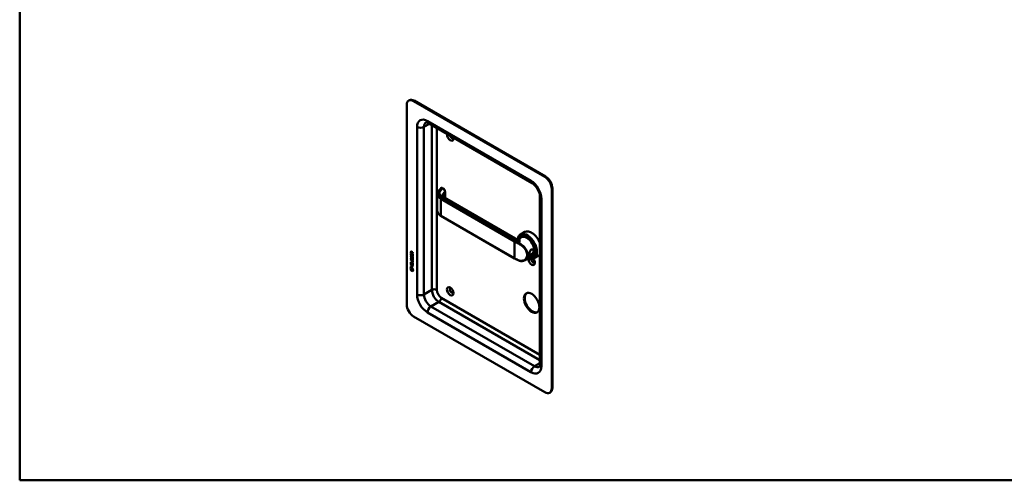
# Model space of a CAD drawing. Header units: millimetres. Extents: x 20 to 833, y 20 to 574.
# Tile 1 of 3: x 20 to 423, y 20 to 209. Entities that reach past the tile are written whole.
import ezdxf

# ---------------------------------------------------------------- set-up
doc = ezdxf.new("R2010")
doc.units = ezdxf.units.MM
doc.header["$LTSCALE"] = 2
for name, color, linetype, lineweight in [('Sichtbare Kanten(DIN)', 7, 'Continuous', 50), ('Sichtbare tangentiale Kanten(DIN)', 7, 'Continuous', 50), ('Skizziergeometrie(DIN)', 7, 'Continuous', 50)]:
    doc.layers.add(name, color=color, linetype=linetype, lineweight=lineweight)

# ---------------------------------------------------------------- blocks, each defined once
blk = doc.blocks.new('Ränder Standardrahmen')
at = {"layer": 'Skizziergeometrie(DIN)', "flags": 128}
blk.add_lwpolyline([(10, 10), (10, 287), (410, 287), (410, 10), (10, 10)], dxfattribs=at)

msp = doc.modelspace()

# ---------------------------------------------------------------- linework, layer by layer
at = {"layer": 'Sichtbare Kanten(DIN)'}
for p, q in [((178.54, 173.655), (178.54, 92.005)), ((179.369, 175.486), (179.652, 175.649)), ((235.109, 144.261), (181.369, 175.288)), ((235.392, 144.424), (181.652, 175.451)), ((229.866, 141.712), (187.44, 166.207)), ((191.077, 130.381), (191.077, 137.208)), ((193.463, 139.537), (193.095, 139.749)), ((194.244, 135.6), (194.244, 138.201)), ((237.937, 57.712), (237.937, 139.362)), ((238.22, 57.876), (238.22, 139.525)), ((223.027, 118.982), (193.848, 135.829)), ((233.109, 67.51), (233.109, 136.096)), ((222.705, 110.856), (192.582, 128.248)), ((226.935, 121.676), (225.125, 120.631)), ((225.555, 119.494), (224.645, 118.969)), ((225.681, 119.798), (225.511, 119.7)), ((180.332, 113.542), (180.289, 113.518)), ((180.289, 113.089), (180.289, 113.518)), ((180.331, 113.114), (180.289, 113.089)), ((181.097, 112.622), (180.289, 113.089)), ((180.331, 113.114), (180.332, 113.542)), ((181.097, 112.671), (180.331, 113.114)), ((180.388, 113.447), (180.387, 113.157)), ((180.387, 113.157), (180.675, 112.99)), ((180.475, 113.597), (180.433, 113.572)), ((180.675, 112.99), (180.676, 113.28)), ((180.718, 113.015), (180.675, 112.99)), ((180.718, 113.015), (180.718, 113.305)), ((180.759, 113.35), (181.098, 113.413)), ((181.097, 113.271), (180.774, 113.211)), ((180.817, 113.235), (180.774, 113.211)), ((180.774, 113.211), (180.774, 112.933)), ((181.097, 113.287), (180.817, 113.235)), ((181.098, 113.413), (181.097, 113.271)), ((226.708, 115.079), (226.708, 115.079)), ((180.285, 108.692), (180.286, 109.347)), ((180.286, 110.165), (180.287, 110.288)), ((180.329, 110.189), (180.286, 110.165)), ((180.759, 109.892), (180.286, 110.165)), ((180.286, 109.656), (180.758, 109.383)), ((180.286, 109.533), (180.286, 109.656)), ((180.328, 109.558), (180.286, 109.533)), ((180.752, 109.264), (180.286, 109.533)), ((180.286, 109.347), (180.384, 109.29)), ((180.287, 110.288), (180.752, 110.019)), ((180.288, 112.852), (180.387, 112.795)), ((180.288, 112.198), (180.288, 112.852)), ((180.33, 112.222), (180.288, 112.198)), ((181.096, 111.73), (180.288, 112.198)), ((180.328, 109.558), (180.329, 109.632)), ((180.794, 109.289), (180.328, 109.558)), ((180.328, 108.717), (180.328, 109.322)), ((180.329, 110.189), (180.329, 110.263)), ((180.801, 109.916), (180.329, 110.189)), ((180.33, 112.222), (180.331, 112.828)), ((181.096, 111.779), (180.33, 112.222)), ((180.336, 111.917), (180.432, 111.829)), ((180.336, 111.086), (180.432, 110.998)), ((180.384, 109.29), (180.384, 108.759)), ((180.387, 112.795), (180.387, 112.264)), ((180.387, 112.264), (180.64, 112.118)), ((180.391, 110.619), (180.394, 110.612)), ((180.392, 111.45), (180.394, 111.443)), ((180.616, 110.49), (180.573, 110.465)), ((180.616, 111.321), (180.574, 111.296)), ((180.618, 110.491), (180.576, 110.467)), ((180.619, 111.323), (180.577, 111.298)), ((180.585, 111.307), (180.589, 111.31)), ((180.585, 110.475), (180.588, 110.479)), ((180.627, 110.5), (180.63, 110.504)), ((180.628, 111.331), (180.631, 111.335)), ((180.637, 109.085), (180.736, 109.028)), ((180.637, 108.612), (180.637, 109.085)), ((180.64, 112.59), (180.738, 112.533)), ((180.64, 112.118), (180.64, 112.59)), ((180.682, 112.142), (180.64, 112.118)), ((180.68, 108.637), (180.68, 109.06)), ((180.682, 112.142), (180.682, 112.566)), ((180.736, 109.028), (180.736, 108.555)), ((180.738, 112.533), (180.738, 112.061)), ((180.738, 112.061), (180.998, 111.911)), ((180.774, 112.933), (181.097, 112.746)), ((180.851, 111.54), (180.808, 111.515)), ((180.85, 110.708), (180.808, 110.684)), ((180.881, 110.672), (180.878, 110.674)), ((180.882, 111.503), (180.879, 111.505)), ((180.924, 110.696), (180.881, 110.672)), ((180.924, 111.528), (180.882, 111.503)), ((180.924, 110.696), (180.92, 110.698)), ((180.924, 111.528), (180.921, 111.53)), ((180.979, 110.98), (180.936, 110.955)), ((180.978, 110.148), (180.936, 110.124)), ((180.995, 109.367), (180.953, 109.343)), ((180.996, 108.405), (180.996, 108.943)), ((180.996, 108.943), (181.094, 108.886)), ((180.998, 112.448), (181.097, 112.391)), ((180.998, 111.911), (180.998, 112.448)), ((181.04, 111.935), (180.998, 111.911)), ((181.008, 109.492), (181.008, 109.495)), ((181.038, 108.43), (181.038, 108.918)), ((181.04, 111.935), (181.041, 112.424)), ((181.05, 109.516), (181.05, 109.519)), ((181.097, 112.391), (181.096, 111.73)), ((181.097, 112.746), (181.097, 112.622)), ((229.955, 111.873), (226.93, 110.127)), ((227.911, 111.217), (227.911, 111.217)), ((230.281, 111.831), (230.111, 111.733)), ((232.535, 111.977), (230.725, 110.932)), ((180.134, 106.597), (180.264, 107.219)), ((180.177, 106.622), (180.134, 106.597)), ((181.242, 105.957), (180.134, 106.597)), ((180.177, 106.622), (180.297, 107.2)), ((181.233, 106.011), (180.177, 106.622)), ((180.264, 107.219), (181.114, 106.727)), ((180.264, 106.429), (181.112, 105.939)), ((180.264, 106.056), (180.264, 106.429)), ((180.306, 106.081), (180.264, 106.056)), ((181.112, 105.566), (180.264, 106.056)), ((180.284, 107.679), (180.285, 107.802)), ((180.327, 107.703), (180.284, 107.679)), ((181.093, 107.211), (180.284, 107.679)), ((180.328, 108.717), (180.285, 108.692)), ((181.094, 108.225), (180.285, 108.692)), ((180.285, 108.311), (180.285, 108.434)), ((180.285, 108.434), (181.093, 107.966)), ((180.327, 108.335), (180.285, 108.311)), ((180.636, 108.107), (180.285, 108.311)), ((180.285, 107.802), (180.636, 107.599)), ((180.306, 106.081), (180.307, 106.405)), ((181.112, 105.615), (180.306, 106.081)), ((180.327, 108.335), (180.327, 108.409)), ((180.679, 108.132), (180.327, 108.335)), ((180.327, 107.703), (180.327, 107.778)), ((181.093, 107.26), (180.327, 107.703)), ((181.094, 108.274), (180.328, 108.717)), ((180.384, 108.759), (180.637, 108.612)), ((180.679, 108.132), (180.636, 108.107)), ((180.636, 107.599), (180.636, 108.107)), ((180.679, 107.623), (180.636, 107.599)), ((180.68, 108.637), (180.637, 108.612)), ((180.679, 107.623), (180.679, 108.132)), ((180.736, 108.555), (180.996, 108.405)), ((180.78, 108.073), (180.737, 108.049)), ((181.093, 107.843), (180.737, 108.049)), ((180.737, 108.049), (180.737, 107.54)), ((180.737, 107.54), (181.093, 107.335)), ((181.093, 107.892), (180.78, 108.073)), ((181.038, 108.43), (180.996, 108.405)), ((181.093, 107.966), (181.093, 107.843)), ((181.093, 107.335), (181.093, 107.211)), ((181.094, 108.886), (181.094, 108.225)), ((181.112, 105.939), (181.112, 105.566)), ((181.114, 106.727), (181.242, 105.957)), ((181.369, 87.106), (235.109, 56.079)), ((237.109, 55.881), (237.392, 56.045))]:
    msp.add_line(p, q, dxfattribs=at)
for centre, major_axis, ratio, start_param, end_param in [((181.369, 172.022), (-2, 3.464), 0.5773503, 5.4977871, 7.0685835), ((181.652, 172.185), (-2, 3.464), 0.5773503, 5.4977871, 6.2831853), ((196.359, 160.754), (0.93, -1.611), 0.5773503, 3.7258673, 7.269707), ((196.925, 161.081), (0.53, -0.918), 0.5773503, 4.3430692, 6.6525051), ((235.109, 140.995), (2, -3.464), 0.5773503, 0.7853982, 2.3561945), ((235.392, 141.158), (-2, 3.464), 0.5773503, 3.9269908, 5.4977871), ((193.248, 134.79), (0.6, 1.039), 0.5773503, 0, 0.0065486), ((227.925, 115.782), (2.8, -4.85), 0.5773503, 5.616239, 10.0491484), ((227.868, 115.749), (-2.76, 4.78), 0.5773503, 2.4932761, 6.8886905), ((229.735, 116.827), (-2.8, 4.85), 0.5773503, 4.4778663, 6.2831853), ((227.755, 115.684), (-2.26, 3.914), 0.5773503, 0.8867428, 0.8867825), ((227.755, 115.684), (-2.2, 3.81), 0.5773503, 0.8885258, 0.8885883), ((227.755, 115.684), (-2.2, 3.811), 0.5773503, 0.4671794, 0.4671859), ((228.038, 115.847), (-2.32, 4.018), 0.5773503, 0.9696715, 0.9697691), ((227.868, 115.749), (2.34, -4.053), 0.5773503, 5.9355207, 9.7724426), ((227.811, 115.716), (2.3, -3.984), 0.5773503, 5.9872224, 9.7207409), ((227.755, 115.684), (-2.26, 3.914), 0.5773503, 2.9106512, 6.5141268), ((227.896, 115.765), (-2.32, 4.018), 0.5773503, 5.5020883, 6.5389379), ((228.038, 115.847), (-2.32, 4.018), 0.5773503, 0.0304835, 0.1372034), ((227.755, 115.684), (-2.2, 3.811), 0.5773503, 3.1415927, 6.2831853), ((227.981, 115.814), (-2.3, 3.984), 0.5773503, 6.0631329, 6.2831853), ((180.721, 113.002), (0.285, -0.572), 0.3018726, 2.7128452, 3.6855896), ((180.763, 113.026), (0.285, -0.572), 0.3018726, 2.7128452, 3.1600615), ((180.327, 113.203), (0.033, 0.522), 0.8552942, 5.0507542, 5.8815618), ((227.896, 114.296), (0.6, 1.039), 0.5773503, 3.7658117, 3.7661092), ((227.896, 115.765), (2.32, -4.018), 0.5773503, 6.0274328, 7.0642824), ((230.046, 116.767), (-1.51, 2.615), 0.5773503, 2.5190815, 2.5192265), ((230.102, 117.039), (1.6, -2.771), 0.5773503, 5.7103429, 5.710447), ((230.046, 116.767), (-1.51, 2.615), 0.5773503, 2.6413996, 2.6414122), ((229.791, 116.62), (1.51, -2.615), 0.5773503, 5.928322, 5.9283966), ((228.038, 115.847), (-1.9, 3.291), 0.5773503, 3.7566968, 3.7569945), ((180.75, 112.259), (0.278, 0.917), 0.2812352, 2.6697512, 2.7307106), ((180.774, 111.495), (0.304, 0.982), 0.2703466, 2.6905514, 2.7496924), ((180.603, 111.588), (0.059, 0.299), 0.7221699, 2.2112627, 2.6715564), ((180.604, 110.758), (0.062, 0.301), 0.7230879, 2.2199231, 2.6777544), ((180.568, 110.493), (0.0248, 0.0325), 0.5839136, 4.3085899, 4.616668), ((180.569, 111.324), (0.0248, 0.0325), 0.5839136, 4.3085899, 4.616668), ((180.611, 110.517), (0.0248, 0.0325), 0.5839136, 4.3085899, 4.616668), ((180.611, 111.349), (0.0248, 0.0325), 0.5839136, 4.3085899, 4.616668), ((179.671, 109.116), (1.39, 0.562), 0.6425575, 6.0293145, 6.7477784), ((179.672, 111.416), (1.354, -2.201), 0.2164125, 5.9020216, 6.620361), ((174.38, 119.797), (6.576, -10.453), 0.0794051, 6.1336195, 6.4085525), ((179.715, 111.441), (1.354, -2.201), 0.2164125, 5.9020216, 6.2333915), ((180.695, 110.229), (0.145, 0.462), 0.6153509, 5.6088275, 6.1305203), ((180.695, 111.06), (0.145, 0.462), 0.6150433, 5.609575, 6.1309628), ((180.738, 111.085), (0.145, 0.462), 0.6150433, 5.609575, 6.1309628), ((180.738, 110.254), (0.145, 0.462), 0.6153509, 5.6088275, 6.1305203), ((174.422, 119.822), (6.576, -10.453), 0.0794051, 6.2801711, 6.4085525), ((227.868, 115.752), (-2.762, 4.783), 0.5773503, 2.3204559, 2.32046), ((228.038, 115.847), (-1.95, 3.377), 0.5773503, 2.2964225, 2.2964977), ((227.755, 115.684), (-2.26, 3.915), 0.5773503, 2.3972434, 2.3972652), ((227.868, 115.749), (2.34, -4.053), 0.5773503, 5.5031169, 5.5031386), ((227.811, 115.716), (2.3, -3.984), 0.5773503, 5.5206389, 5.5206608), ((227.868, 115.749), (-2.76, 4.78), 0.5773503, 2.3672252, 2.3672573), ((227.868, 115.749), (2.34, -4.053), 0.5773503, 5.5651254, 5.5652053), ((227.811, 115.716), (2.3, -3.984), 0.5773503, 5.5840018, 5.5840855), ((227.755, 115.684), (-2.26, 3.914), 0.5773503, 2.4620538, 2.462142), ((227.755, 115.684), (-2.2, 3.811), 0.5773503, 2.4695612, 2.4696903), ((228.038, 115.847), (-1.95, 3.377), 0.5773503, 2.3858342, 2.3859014), ((228.038, 115.847), (-2.32, 4.018), 0.5773503, 2.3809526, 2.3811062), ((228.038, 115.847), (2.26, -3.914), 0.5773503, 5.5256787, 5.5258584), ((229.735, 109.805), (0.93, -1.611), 0.5773503, 3.6588999, 8.1384516), ((228.038, 115.847), (-1.95, 3.378), 0.5773503, 2.644699, 2.6447225), ((228.098, 115.87), (1.905, -3.299), 0.5773503, 6.0320711, 6.0320722), ((230.3, 110.131), (0.53, -0.918), 0.5773503, 3.7962348, 6.7390892), ((228.038, 115.847), (2.32, -4.018), 0.5773503, 6.1459819, 6.2527018), ((227.981, 115.814), (2.3, -3.984), 0.5773503, 0, 0.2200524), ((229.735, 116.827), (2.8, -4.85), 0.5773503, 0, 0.2345227), ((196.925, 97.721), (-0.53, 0.918), 0.5773503, 5.8272815, 9.8806818), ((230.018, 92.822), (-2.23, 3.862), 0.5773503, 0.0634602, 3.0781324), ((181.369, 90.372), (-2, 3.464), 0.5773503, 0.7853982, 2.3561945), ((235.109, 59.345), (2, -3.464), 0.5773503, 5.4977871, 7.0685835), ((235.392, 59.509), (2, -3.464), 0.5773503, 0, 0.7853982)]:
    msp.add_ellipse(centre, major_axis=major_axis, ratio=ratio, start_param=start_param, end_param=end_param, dxfattribs=at)
for centre, major_axis in [((196.359, 97.394), (-0.93, 1.611)), ((229.735, 92.658), (-2.23, 3.862))]:
    msp.add_ellipse(centre, major_axis=major_axis, ratio=0.5773503, dxfattribs=at)
for points, knots in [([(187.44, 166.207), (187.296, 166.29), (187.162, 166.355), (186.923, 166.449), (186.818, 166.479), (186.647, 166.513), (186.581, 166.518), (186.49, 166.517), (186.465, 166.512), (186.44, 166.505), (186.44, 166.504), (186.44, 166.504)], [1.57079633, 1.57079633, 1.57079633, 1.57079633, 1.72787596, 1.72787596, 1.88495559, 1.88495559, 2.04203522, 2.04203522, 2.19911486, 2.19911486, 2.35619449, 2.35619449, 2.35619449, 2.35619449]), ([(233.109, 136.096), (233.109, 136.357), (233.08, 136.66), (232.95, 137.333), (232.844, 137.705), (232.555, 138.472), (232.368, 138.869), (231.93, 139.634), (231.679, 140.002), (231.146, 140.659), (230.866, 140.949), (230.339, 141.407), (230.091, 141.582), (229.866, 141.712)], [0, 0, 0, 0, 0.2471265, 0.2471265, 0.5076091, 0.5076091, 0.778558, 0.778558, 1.053397, 1.053397, 1.3246151, 1.3246151, 1.5707963, 1.5707963, 1.5707963, 1.5707963]), ([(191.077, 137.24), (191.077, 137.549), (191.16, 137.863), (191.475, 138.451), (191.734, 138.72), (192.212, 139.219), (192.444, 139.461), (192.677, 139.703)], [0, 0, 0, 0, 0.3738993, 0.3738993, 0.7557124, 0.7557124, 1.1148845, 1.1148845, 1.1148845, 1.1148845]), ([(192.754, 139.763), (192.749, 139.76), (192.743, 139.756), (192.732, 139.749), (192.727, 139.746), (192.717, 139.738), (192.711, 139.734), (192.701, 139.726), (192.696, 139.721), (192.686, 139.712), (192.681, 139.707), (192.676, 139.702)], [3.14159265, 3.14159265, 3.14159265, 3.14159265, 3.19744319, 3.19744319, 3.25329373, 3.25329373, 3.30914426, 3.30914426, 3.3649948, 3.3649948, 3.42084533, 3.42084533, 3.42084533, 3.42084533]), ([(192.775, 139.771), (192.795, 139.78), (192.816, 139.787), (192.867, 139.8), (192.899, 139.802), (192.965, 139.799), (193.001, 139.79), (193.052, 139.771), (193.069, 139.763), (193.085, 139.755)], [0.005821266, 0.005821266, 0.005821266, 0.005821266, 0.022339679, 0.022339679, 0.046316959, 0.046316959, 0.074055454, 0.074055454, 0.088155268, 0.088155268, 0.088155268, 0.088155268]), ([(193.461, 139.537), (193.569, 139.475), (193.671, 139.393), (193.857, 139.202), (193.943, 139.09), (194.082, 138.857), (194.138, 138.732), (194.214, 138.491), (194.237, 138.371), (194.244, 138.238), (194.244, 138.219), (194.244, 138.201)], [0, 0, 0, 0, 0.10258088, 0.10258088, 0.20657781, 0.20657781, 0.30669461, 0.30669461, 0.40125041, 0.40125041, 0.41617761, 0.41617761, 0.41617761, 0.41617761]), ([(193.184, 136.574), (193.184, 136.499), (193.192, 136.444), (193.314, 136.261), (193.379, 136.182), (193.563, 136.015), (193.683, 135.925), (193.828, 135.84)], [0, 0, 0, 0, 0.32838188, 0.32838188, 0.50619965, 0.50619965, 0.68871286, 0.68871286, 0.68871286, 0.68871286]), ([(192.579, 128.25), (192.201, 128.468), (191.879, 128.727), (191.377, 129.305), (191.201, 129.635), (191.102, 130.068), (191.088, 130.164), (191.081, 130.261)], [0.00140362, 0.00140362, 0.00140362, 0.00140362, 0.39695115, 0.39695115, 0.80854468, 0.80854468, 0.92528338, 0.92528338, 0.92528338, 0.92528338]), ([(223.027, 118.982), (223.145, 118.914), (223.29, 118.853), (223.626, 118.768), (223.821, 118.753), (224.117, 118.781), (224.226, 118.802), (224.448, 118.869), (224.559, 118.919), (224.645, 118.969)], [0, 0, 0, 0, 0.15559702, 0.15559702, 0.33991871, 0.33991871, 0.44990896, 0.44990896, 0.58250578, 0.58250578, 0.58250578, 0.58250578]), ([(229.575, 114.463), (229.575, 114.463), (229.575, 114.463), (229.575, 114.463), (229.291, 114.299), (229.002, 113.851), (228.844, 113.25), (228.777, 112.855), (228.779, 112.235), (229.039, 111.955), (229.563, 112.159), (230.187, 112.616), (230.698, 113.345), (230.696, 113.963), (230.57, 114.247), (230.28, 114.589), (229.859, 114.627), (229.575, 114.463)], [-0.0000441, -0.0000441, -0.0000441, -0.0000441, 0, 0, 0, 0.3021528, 0.377691, 0.4532292, 0.6043056, 0.9064584, 1.0575348, 1.2086112, 1.510764, 1.6618403, 1.7373785, 1.8129167, 2.1150255, 2.1150255, 2.1150255, 2.1150255]), ([(229.475, 114.364), (229.728, 114.51), (230.032, 114.485), (230.234, 114.323), (230.284, 114.282), (230.328, 114.234), (230.365, 114.179), (230.401, 114.124), (230.43, 114.062), (230.449, 113.996), (230.487, 113.864), (230.488, 113.711), (230.449, 113.558), (230.373, 113.25), (230.14, 112.936), (229.876, 112.698), (229.743, 112.579), (229.604, 112.478), (229.476, 112.404), (229.347, 112.33), (229.232, 112.284), (229.136, 112.271), (228.944, 112.246), (228.833, 112.36), (228.795, 112.602), (228.79, 112.638), (228.786, 112.677), (228.784, 112.718)], [0.0000441, 0.0000441, 0.0000441, 0.0000441, 0.3021528, 0.3021528, 0.3021528, 0.377691, 0.377691, 0.377691, 0.4532292, 0.4532292, 0.4532292, 0.6043056, 0.6043056, 0.6043056, 0.9064584, 0.9064584, 0.9064584, 1.0575348, 1.0575348, 1.0575348, 1.2086112, 1.2086112, 1.2086112, 1.510764, 1.510764, 1.510764, 1.5557319, 1.5557319, 1.5557319, 1.5557319]), ([(229.308, 114.237), (229.36, 114.287), (229.416, 114.33), (229.475, 114.364), (229.475, 114.364), (229.475, 114.364), (229.475, 114.364)], [2.045165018, 2.045165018, 2.045165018, 2.045165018, 2.115069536, 2.115069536, 2.115069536, 2.115113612, 2.115113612, 2.115113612, 2.115113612]), ([(181.008, 109.495), (181.008, 109.51), (181.007, 109.526), (181.002, 109.573), (180.996, 109.605), (180.975, 109.666), (180.962, 109.694), (180.928, 109.748), (180.908, 109.773), (180.847, 109.835), (180.801, 109.867), (180.759, 109.892)], [0, 0, 0, 0, 0.01400423, 0.01400423, 0.0408947, 0.0408947, 0.06439039, 0.06439039, 0.08887549, 0.08887549, 0.13413559, 0.13413559, 0.13413559, 0.13413559]), ([(181.05, 109.519), (181.05, 109.535), (181.049, 109.55), (181.045, 109.597), (181.038, 109.629), (181.017, 109.691), (181.004, 109.718), (180.97, 109.773), (180.95, 109.797), (180.889, 109.86), (180.844, 109.892), (180.801, 109.916)], [0, 0, 0, 0, 0.01400423, 0.01400423, 0.0408947, 0.0408947, 0.06439039, 0.06439039, 0.08887549, 0.08887549, 0.13413559, 0.13413559, 0.13413559, 0.13413559]), ([(224.217, 110.078), (224.112, 110.127), (224.007, 110.176), (223.799, 110.275), (223.696, 110.326), (223.492, 110.428), (223.392, 110.48), (223.192, 110.585), (223.093, 110.639), (222.897, 110.747), (222.801, 110.801), (222.705, 110.856)], [1.45604081, 1.45604081, 1.45604081, 1.45604081, 1.47899191, 1.47899191, 1.50194302, 1.50194302, 1.52489412, 1.52489412, 1.54784522, 1.54784522, 1.57079633, 1.57079633, 1.57079633, 1.57079633]), ([(226.932, 110.128), (226.619, 109.947), (226.26, 109.83), (225.518, 109.748), (225.127, 109.781), (224.568, 109.934), (224.391, 109.999), (224.217, 110.078)], [0, 0, 0, 0, 0.35749277, 0.35749277, 0.71028157, 0.71028157, 0.87423897, 0.87423897, 0.87423897, 0.87423897]), ([(232.866, 66.496), (232.866, 66.496), (232.867, 66.495), (232.885, 66.513), (232.902, 66.533), (232.949, 66.611), (232.978, 66.671), (233.033, 66.836), (233.059, 66.942), (233.097, 67.196), (233.109, 67.344), (233.109, 67.51)], [5.49778714, 5.49778714, 5.49778714, 5.49778714, 5.65486678, 5.65486678, 5.81194641, 5.81194641, 5.96902604, 5.96902604, 6.12610567, 6.12610567, 6.28318531, 6.28318531, 6.28318531, 6.28318531])]:
    msp.add_open_spline(points, degree=3, knots=knots, dxfattribs=at)
for points in [[(193.184, 136.574), (193.184, 136.575), (193.184, 136.575), (193.184, 136.576)], [(180.289, 113.518), (180.293, 113.66), (180.359, 113.773), (180.532, 113.673)], [(180.332, 113.542), (180.334, 113.611), (180.35, 113.672), (180.385, 113.707)], [(180.676, 113.28), (180.676, 113.369), (180.651, 113.49), (180.533, 113.558)], [(180.718, 113.305), (180.718, 113.394), (180.693, 113.514), (180.576, 113.582)], [(180.301, 110.623), (180.275, 110.717), (180.267, 110.798), (180.279, 110.898)], [(180.302, 111.455), (180.276, 111.548), (180.268, 111.629), (180.28, 111.729)], [(180.279, 110.898), (180.284, 110.94), (180.296, 111.001), (180.316, 111.046)], [(180.28, 111.729), (180.285, 111.772), (180.296, 111.833), (180.316, 111.878)], [(180.459, 110.381), (180.396, 110.429), (180.331, 110.514), (180.301, 110.623)], [(180.46, 111.213), (180.397, 111.26), (180.332, 111.345), (180.302, 111.455)], [(180.344, 111.479), (180.318, 111.572), (180.31, 111.653), (180.322, 111.754)], [(180.343, 110.648), (180.318, 110.741), (180.31, 110.822), (180.321, 110.922)], [(180.316, 111.878), (180.322, 111.891), (180.336, 111.917), (180.336, 111.917)], [(180.316, 111.046), (180.321, 111.059), (180.336, 111.086), (180.336, 111.086)], [(180.321, 110.922), (180.326, 110.964), (180.338, 111.022), (180.357, 111.067)], [(180.322, 111.754), (180.327, 111.795), (180.338, 111.854), (180.357, 111.898)], [(180.502, 110.406), (180.438, 110.453), (180.373, 110.538), (180.343, 110.648)], [(180.502, 111.237), (180.439, 111.285), (180.374, 111.369), (180.344, 111.479)], [(180.388, 110.871), (180.37, 110.799), (180.368, 110.727), (180.385, 110.647)], [(180.388, 111.703), (180.37, 111.631), (180.369, 111.559), (180.385, 111.478)], [(180.432, 111.829), (180.432, 111.829), (180.398, 111.742), (180.388, 111.703)], [(180.432, 110.998), (180.432, 110.998), (180.398, 110.911), (180.388, 110.871)], [(180.451, 110.509), (180.493, 110.466), (180.546, 110.447), (180.576, 110.467)], [(180.452, 111.341), (180.494, 111.297), (180.547, 111.278), (180.577, 111.298)], [(180.503, 110.352), (180.474, 110.369), (180.469, 110.374), (180.459, 110.381)], [(180.503, 111.183), (180.475, 111.2), (180.469, 111.206), (180.46, 111.213)], [(180.546, 111.208), (180.517, 111.225), (180.512, 111.23), (180.502, 111.237)], [(180.545, 110.376), (180.517, 110.393), (180.511, 110.399), (180.502, 110.406)], [(180.681, 111.2), (180.648, 111.15), (180.593, 111.13), (180.503, 111.183)], [(180.681, 110.368), (180.648, 110.319), (180.593, 110.299), (180.503, 110.352)], [(180.664, 110.348), (180.633, 110.34), (180.595, 110.347), (180.545, 110.376)], [(180.664, 111.179), (180.634, 111.172), (180.595, 111.179), (180.546, 111.208)], [(180.588, 110.479), (180.607, 110.504), (180.623, 110.548), (180.639, 110.619)], [(180.589, 111.31), (180.608, 111.335), (180.624, 111.379), (180.64, 111.45)], [(180.616, 111.321), (180.617, 111.321), (180.618, 111.322), (180.619, 111.323)], [(180.616, 110.49), (180.617, 110.49), (180.618, 110.491), (180.618, 110.491)], [(180.63, 110.504), (180.65, 110.528), (180.666, 110.572), (180.681, 110.643)], [(180.631, 111.335), (180.65, 111.359), (180.666, 111.404), (180.682, 111.475)], [(180.639, 110.619), (180.663, 110.725), (180.692, 110.778), (180.732, 110.809)], [(180.64, 111.45), (180.663, 111.557), (180.692, 111.609), (180.732, 111.641)], [(180.736, 111.346), (180.72, 111.276), (180.703, 111.232), (180.681, 111.2)], [(180.681, 110.643), (180.703, 110.739), (180.729, 110.791), (180.763, 110.824)], [(180.735, 110.514), (180.72, 110.445), (180.702, 110.401), (180.681, 110.368)], [(180.682, 111.475), (180.704, 111.571), (180.729, 111.623), (180.763, 111.655)], [(180.732, 111.641), (180.758, 111.661), (180.795, 111.664), (180.846, 111.642)], [(180.732, 110.809), (180.758, 110.83), (180.795, 110.832), (180.846, 110.811)], [(180.749, 110.571), (180.747, 110.563), (180.735, 110.515), (180.735, 110.514)], [(180.749, 111.403), (180.747, 111.394), (180.736, 111.346), (180.736, 111.346)], [(180.802, 111.511), (180.782, 111.494), (180.765, 111.458), (180.749, 111.403)], [(180.801, 110.68), (180.781, 110.662), (180.764, 110.627), (180.749, 110.571)], [(180.878, 110.674), (180.844, 110.694), (180.822, 110.695), (180.801, 110.68)], [(180.879, 111.505), (180.844, 111.525), (180.823, 111.527), (180.802, 111.511)], [(180.846, 111.642), (180.927, 111.608), (181.007, 111.529), (181.062, 111.394)], [(180.846, 110.811), (180.927, 110.776), (181.007, 110.698), (181.062, 110.563)], [(180.92, 110.698), (180.89, 110.716), (180.869, 110.719), (180.85, 110.708)], [(180.921, 111.53), (180.89, 111.548), (180.87, 111.551), (180.851, 111.54)], [(180.936, 110.955), (180.936, 110.955), (180.98, 111.013), (180.997, 111.096)], [(181.041, 110.867), (181.035, 110.871), (180.936, 110.955), (180.936, 110.955)], [(180.936, 110.124), (180.936, 110.124), (180.98, 110.181), (180.996, 110.265)], [(181.04, 110.035), (181.034, 110.04), (180.936, 110.124), (180.936, 110.124)], [(180.978, 110.148), (180.978, 110.148), (181.022, 110.206), (181.039, 110.289)], [(181.063, 110.076), (181.032, 110.102), (180.978, 110.148), (180.978, 110.148)], [(180.979, 110.98), (180.979, 110.98), (181.023, 111.037), (181.039, 111.121)], [(181.063, 110.908), (181.033, 110.934), (180.979, 110.98), (180.979, 110.98)], [(180.997, 111.096), (181.016, 111.194), (181.016, 111.284), (180.986, 111.366)], [(180.996, 110.265), (181.016, 110.362), (181.016, 110.452), (180.986, 110.534)], [(181.039, 110.289), (181.058, 110.384), (181.061, 110.469), (181.028, 110.559)], [(181.039, 111.121), (181.059, 111.218), (181.059, 111.308), (181.029, 111.39)], [(181.104, 110.233), (181.095, 110.13), (181.05, 110.048), (181.04, 110.035)], [(181.104, 111.064), (181.096, 110.961), (181.051, 110.879), (181.041, 110.867)], [(181.062, 111.394), (181.093, 111.317), (181.109, 111.237), (181.108, 111.149)], [(181.062, 110.563), (181.093, 110.486), (181.108, 110.405), (181.108, 110.317)], [(181.108, 111.149), (181.108, 111.121), (181.107, 111.094), (181.104, 111.064)], [(181.108, 110.317), (181.108, 110.29), (181.106, 110.263), (181.104, 110.233)]]:
    msp.add_open_spline(points, degree=3, dxfattribs=at)
at = {"layer": 'Sichtbare tangentiale Kanten(DIN)'}
for p, q in [((181.369, 175.288), (181.652, 175.451)), ((185.611, 164.673), (187.854, 165.968)), ((187.026, 167.123), (229.452, 142.628)), ((188.864, 97.966), (188.864, 165.385)), ((182.783, 96.088), (182.783, 164.673)), ((185.611, 164.673), (185.611, 96.088)), ((190.844, 164.242), (190.844, 97.966)), ((235.392, 144.424), (235.109, 144.261)), ((192.854, 139.753), (193.263, 139.517)), ((194.184, 138.08), (194.184, 135.635)), ((237.937, 139.362), (238.22, 139.525)), ((192.541, 135.198), (222.664, 117.806)), ((192.541, 135.198), (192.541, 128.339)), ((193.248, 135.769), (192.682, 135.443)), ((222.805, 118.051), (192.682, 135.443)), ((193.248, 135.769), (224.785, 117.562)), ((233.695, 135.28), (233.695, 66.694)), ((222.664, 110.948), (192.541, 128.339)), ((222.664, 117.806), (222.664, 110.948)), ((224.785, 117.562), (224.301, 117.282)), ((180.576, 113.582), (180.533, 113.558)), ((180.718, 113.305), (180.676, 113.28)), ((229.575, 114.462), (229.475, 114.364)), ((180.321, 110.922), (180.279, 110.898)), ((180.322, 111.754), (180.28, 111.729)), ((180.343, 110.648), (180.301, 110.623)), ((180.344, 111.479), (180.302, 111.455)), ((180.355, 111.9), (180.316, 111.878)), ((180.355, 111.069), (180.316, 111.046)), ((180.502, 110.406), (180.459, 110.381)), ((180.502, 111.237), (180.46, 111.213)), ((180.546, 111.208), (180.503, 111.183)), ((180.545, 110.376), (180.503, 110.352)), ((180.628, 111.331), (180.585, 111.307)), ((180.627, 110.5), (180.585, 110.475)), ((180.63, 110.504), (180.588, 110.479)), ((180.631, 111.335), (180.589, 111.31)), ((180.681, 110.643), (180.639, 110.619)), ((180.682, 111.475), (180.64, 111.45)), ((180.752, 111.652), (180.732, 111.641)), ((180.751, 110.82), (180.732, 110.809)), ((180.794, 109.289), (180.752, 109.264)), ((180.801, 109.916), (180.759, 109.892)), ((180.92, 110.698), (180.878, 110.674)), ((180.921, 111.53), (180.879, 111.505)), ((181.029, 111.39), (180.986, 111.366)), ((181.028, 110.559), (180.986, 110.534)), ((181.039, 110.289), (180.996, 110.265)), ((181.039, 111.121), (180.997, 111.096)), ((181.05, 109.519), (181.008, 109.495)), ((181.05, 109.516), (181.008, 109.492)), ((185.611, 96.088), (188.864, 97.966)), ((188.44, 91.189), (191.692, 93.067)), ((233.109, 69.155), (191.692, 93.067)), ((192.682, 94.781), (233.109, 71.441)), ((229.452, 64.244), (187.026, 88.739)), ((188.44, 91.189), (230.866, 66.694)), ((230.866, 66.694), (233.109, 67.989)), ((238.22, 57.876), (237.937, 57.712))]:
    msp.add_line(p, q, dxfattribs=at)
for centre, major_axis, ratio, start_param, end_param in [((187.026, 162.224), (-3, 5.196), 0.5773503, 5.4977871, 7.0685835), ((188.44, 163.04), (-2, 3.464), 0.5773503, 0, 0.7853982), ((188.44, 167.939), (-1, -1.732), 0.5773503, 5.4977871, 6.2831853), ((184.197, 165.49), (-2, 0), 0.5773503, 0.7853982, 2.3561945), ((229.452, 137.729), (-3, 5.196), 0.5773503, 3.9269908, 5.4977871), ((230.866, 143.444), (-1, -1.732), 0.5773503, 5.4977871, 6.2831853), ((192.82, 139.564), (-0.144, 0.139), 0.714124, 5.3134016, 6.27896), ((192.854, 139.59), (-0.1, 0.173), 0.5773503, 5.4977871, 6.2831853), ((192.995, 139.671), (0.2, 0), 0.5773503, 2.3561945, 2.6354472), ((192.995, 139.345), (0.053, -0.438), 0.7115312, 2.6501937, 3.435594), ((193.263, 139.19), (0.2, 0.346), 0.5773503, 0.0063752, 0.7853982), ((193.844, 138.201), (0.4, 0), 0.5773503, 5.7287735, 6.2824375), ((192.682, 135.28), (0.1, 0.173), 0.5773503, 0.7853982, 2.3561945), ((193.248, 134.79), (0.6, 1.039), 0.5773503, 0.0065486, 0.7853982), ((235.109, 136.096), (-2, 0), 0.5773503, 0, 0.7853982), ((192.682, 128.421), (-0.1, -0.173), 0.5773503, 5.4977871, 6.2831853), ((222.805, 117.888), (0.1, 0.173), 0.5773503, 0.7853982, 2.3561945), ((235.156, 125.019), (17.667, 0), 0.5773503, 3.9269908, 4.0417463), ((235.156, 125.182), (-17.467, 0), 0.5773503, 0.7853982, 0.9001537), ((224.301, 117.119), (0.083, 0.182), 0.5074441, 0.7342425, 2.3050388), ((235.156, 118.16), (-17.667, 0), 0.5773503, 0.7853982, 0.9001537), ((222.805, 111.03), (-0.1, -0.173), 0.5773503, 5.4977871, 6.2831853), ((224.301, 110.26), (-0.083, -0.182), 0.5074441, 5.4466314, 6.2810897), ((189.854, 97.394), (-1.4, 0), 0.5773503, 3.9269908, 5.4977871), ((191.692, 96.333), (-2, 3.464), 0.5773503, 0.7853982, 2.3561945), ((192.682, 96.904), (1.3, -2.252), 0.5773503, 3.9269908, 5.4977871), ((187.026, 93.638), (3, -5.196), 0.5773503, 3.9269908, 5.4977871), ((184.197, 96.904), (-2, 0), 0.5773503, 0.7853982, 2.3561945), ((188.44, 94.455), (2, -3.464), 0.5773503, 3.9269908, 5.4977871), ((191.692, 94.21), (0.7, 1.212), 0.5773503, 3.9269908, 5.4977871), ((188.44, 89.556), (1, 1.732), 0.5773503, 0.7853982, 2.3561945), ((229.452, 69.143), (3, -5.196), 0.5773503, 5.4977871, 7.0685835), ((230.866, 65.061), (-1, -1.732), 0.5773503, 3.9269908, 5.4977871), ((230.866, 69.96), (2, -3.464), 0.5773503, 5.4977871, 6.2831853), ((235.109, 67.51), (-2, 0), 0.5773503, 0, 0.7853982)]:
    msp.add_ellipse(centre, major_axis=major_axis, ratio=ratio, start_param=start_param, end_param=end_param, dxfattribs=at)
for points, knots in [([(191.077, 137.24), (191.077, 136.981), (191.137, 136.722), (191.256, 136.473), (191.485, 135.994), (191.932, 135.549), (192.541, 135.198)], [-0.94753433, -0.94753433, -0.94753433, -0.94753433, -0.62318252, -0.62318252, -0.62318252, 0, 0, 0, 0]), ([(192.682, 135.443), (192.392, 135.611), (191.879, 135.995), (191.398, 136.659), (191.223, 137.374), (191.347, 137.972), (191.571, 138.371), (191.735, 138.588), (191.829, 138.694), (192.192, 139.073), (192.506, 139.4), (192.82, 139.727)], [0, 0, 0, 0, 0.3081929, 0.6163858, 0.9245787, 1.2327717, 1.3868681, 1.4639163, 1.5409646, 1.5409646, 2.0267649, 2.0267649, 2.0267649, 2.0267649]), ([(193.263, 139.517), (193.205, 139.462), (193.146, 139.408), (192.721, 139.015), (192.358, 138.668), (191.943, 137.847), (191.924, 137.379), (192.301, 136.5), (192.694, 136.089), (193.248, 135.769)], [-1.7794277, -1.7794277, -1.7794277, -1.7794277, -1.6962691, -1.6962691, -1.1762678, -1.1762678, -0.5877823, -0.5877823, 0, 0, 0, 0]), ([(193.184, 136.576), (193.184, 136.756), (193.228, 136.936), (193.455, 137.386), (193.736, 137.666), (194.133, 138.032), (194.158, 138.056), (194.184, 138.08)], [0.85761172, 0.85761172, 0.85761172, 0.85761172, 1.17626777, 1.17626777, 1.69626914, 1.69626914, 1.73246345, 1.73246345, 1.73246345, 1.73246345]), ([(193.263, 139.517), (193.469, 139.415), (193.676, 139.236), (193.838, 139.018), (193.889, 138.948), (193.936, 138.874), (193.978, 138.797), (194.107, 138.562), (194.184, 138.303), (194.184, 138.08)], [-0.3184908, -0.3184908, -0.3184908, -0.3184908, -0.18070984, -0.18070984, -0.18070984, -0.13649606, -0.13649606, -0.13649606, 0, 0, 0, 0]), ([(192.541, 128.339), (191.932, 128.691), (191.485, 129.135), (191.256, 129.614), (191.137, 129.864), (191.077, 130.123), (191.077, 130.381)], [-2.15946939, -2.15946939, -2.15946939, -2.15946939, -1.53628687, -1.53628687, -1.53628687, -1.21172347, -1.21172347, -1.21172347, -1.21172347]), ([(223.027, 118.982), (223.186, 118.891), (223.555, 118.648), (224.141, 118.177), (224.569, 117.776), (224.783, 117.564), (224.784, 117.563), (224.785, 117.562)], [-1.0372088, -1.0372088, -1.0372088, -1.0372088, -0.7503747, -0.3751874, 0, 0, 0.0020648, 0.0020648, 0.0020648, 0.0020648]), ([(224.176, 117.028), (224.681, 116.797), (225.208, 116.464), (225.7, 116.063), (226.193, 115.662), (226.651, 115.192), (227.019, 114.684), (227.388, 114.176), (227.667, 113.628), (227.806, 113.087), (227.946, 112.546), (227.945, 112.01), (227.805, 111.542), (227.666, 111.075), (227.387, 110.676), (227.019, 110.388), (226.65, 110.101), (226.193, 109.925), (225.7, 109.884), (225.208, 109.844), (224.681, 109.938), (224.176, 110.17)], [0, 0, 0, 0, 0.4776116, 0.4776116, 0.4776116, 0.9552233, 0.9552233, 0.9552233, 1.4328349, 1.4328349, 1.4328349, 1.9104465, 1.9104465, 1.9104465, 2.3880581, 2.3880581, 2.3880581, 2.8656698, 2.8656698, 2.8656698, 3.3432814, 3.3432814, 3.3432814, 3.3432814]), ([(226.932, 110.128), (227.033, 110.187), (227.13, 110.252), (227.221, 110.325), (227.599, 110.624), (227.883, 111.042), (228.026, 111.531), (228.17, 112.02), (228.17, 112.582), (228.027, 113.15), (227.884, 113.718), (227.599, 114.291), (227.221, 114.825), (226.844, 115.359), (226.375, 115.852), (225.869, 116.273), (225.363, 116.693), (224.821, 117.041), (224.301, 117.282)], [-2.5034269, -2.5034269, -2.5034269, -2.5034269, -2.3880581, -2.3880581, -2.3880581, -1.9104465, -1.9104465, -1.9104465, -1.4328349, -1.4328349, -1.4328349, -0.9552233, -0.9552233, -0.9552233, -0.4776116, -0.4776116, -0.4776116, 0, 0, 0, 0]), ([(224.785, 117.562), (224.785, 117.563), (224.785, 117.564), (224.791, 117.798), (224.802, 118.222), (224.801, 118.699), (224.762, 118.967), (224.693, 118.996), (224.645, 118.969)], [-0.0020648, -0.0020648, -0.0020648, -0.0020648, 0, 0, 0.3751874, 0.7503747, 1.1255621, 1.4492327, 1.4492327, 1.4492327, 1.4492327])]:
    msp.add_open_spline(points, degree=3, knots=knots, dxfattribs=at)

# ---------------------------------------------------------------- block references
at = {"xscale": 2, "yscale": 2, "zscale": 2}
msp.add_blockref('Ränder Standardrahmen', (0, 0), dxfattribs=at)

doc.saveas('drawing.dxf')
